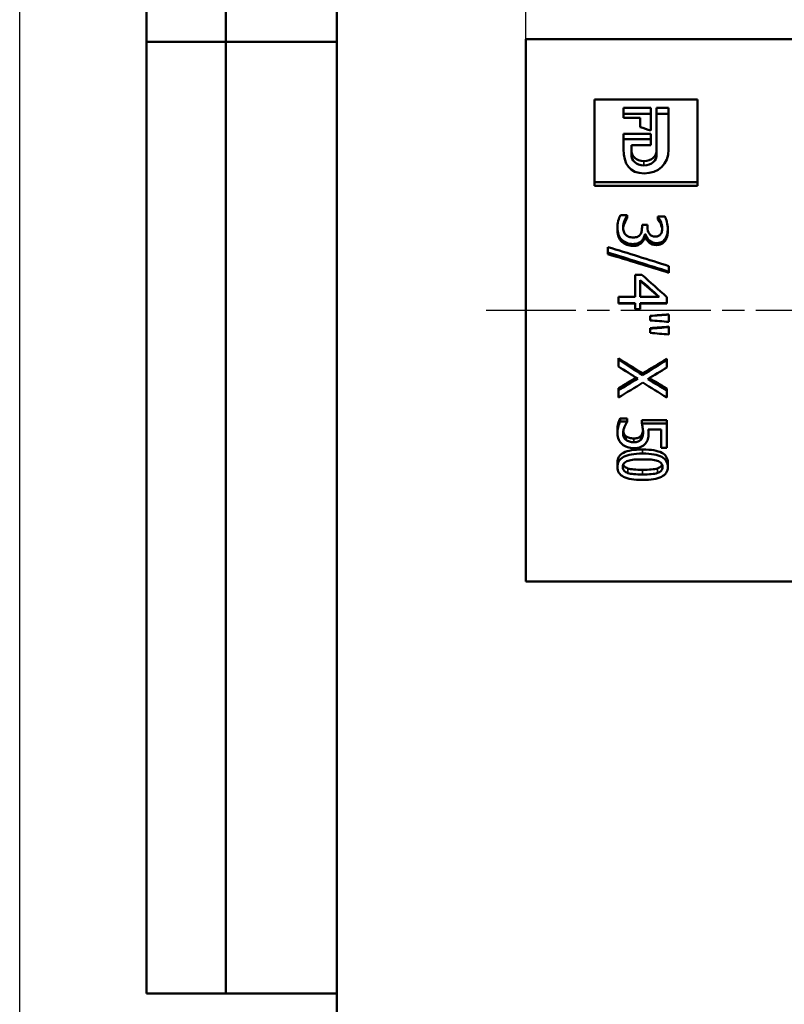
# Model space of a CAD drawing. Header units: millimetres. Extents: x -134 to 549, y -69 to 356.
# Tile 12 of 19: x 0 to 48, y 171 to 233. Entities that reach past the tile are written whole.
import ezdxf
from ezdxf.enums import TextEntityAlignment as Align

# ---------------------------------------------------------------- set-up
doc = ezdxf.new("R2010")
doc.units = ezdxf.units.MM
doc.linetypes.add('CHAIN', pattern=[0.7087, 0.4724, -0.0591, 0.1181, -0.0591])
for name, color, linetype, lineweight in [('Видимые тонкие (ГОСТ)', 7, 'Continuous', 35), ('Видимый контур (ГОСТ)', 7, 'Continuous', 50), ('Кромка (ГОСТ)', 7, 'Continuous', 50), ('Обозначение (ГОСТ)', 7, 'Continuous', 25), ('Осевая линия (ГОСТ)', 7, 'Continuous', 25), ('Размер (ГОСТ)', 7, 'Continuous', 25), ('Эскизная геометрия (ГОСТ)', 7, 'Continuous', 50)]:
    doc.layers.add(name, color=color, linetype=linetype, lineweight=lineweight)
doc.styles.get("Standard").update_dxf_attribs({"font": 'GOST Common Italic.ttf'})
doc.styles.add('Обычный текст (ГОСТ)', font='GOST Common Italic.ttf')
doc.dimstyles.new('Обычный (ГОСТ)', dxfattribs={"dimtxt": 3.5, "dimasz": 3.5, "dimexe": 1, "dimexo": 0, "dimgap": 0.5, "dimtad": 1, "dimrnd": 1e-08, "dimtxsty": 'Обычный текст (ГОСТ)', "dimblk": 'Filled-1', "dimcen": 0.09, "dimdle": 15, "dimclrd": 256, "dimclre": 256, "dimclrt": 256, "dimazin": 2, "dimtfac": 0.714286, "dimtdec": 3, "dimtmove": 0, "dimatfit": 3, "dimfxl": 1, "dimtolj": 1, "dimlwd": 25, "dimlwe": 25, "dimarcsym": 0})

# ---------------------------------------------------------------- blocks, each defined once
blk = doc.blocks.new('ГОСТ - Доп. графы 2')
at = {"layer": 'Эскизная геометрия (ГОСТ)'}
for p, q in [((-12, 0), (-12, 120)), ((-7, 0), (-7, 120)), ((-12, 60), (0, 60)), ((0, 0), (-12, 0))]:
    blk.add_line(p, q, dxfattribs=at)
at = {"layer": 'Обозначение (ГОСТ)', "lineweight": 30, "width": 0.8, "flags": 17}
for tag, p in [('Первичная_применяемость', (-3.651, 90.027)), ('Справочный_номер', (-3.551, 30.017))]:
    blk.add_attdef(tag, text='', height=3.17, rotation=90, dxfattribs=at).set_placement(p, align=Align.MIDDLE_CENTER)
blk = doc.blocks.new('Рамки ГОСТ_ граница 297x210')
at = {"layer": 'Кромка (ГОСТ)', "lineweight": 25}
blk.add_line((0, 0), (0, 297), dxfattribs=at)
at = {"layer": 'Кромка (ГОСТ)'}
blk.add_line((20, 292), (20, 5), dxfattribs=at)
blk = doc.blocks.new('Filled-1')
at = {"color": 0}
for p, q in [((0, 0), (-1, 0.143)), ((-1, 0.143), (-1, -0.143)), ((-1, 0), (0, 0)), ((-1, -0.143), (0, 0))]:
    blk.add_line(p, q, dxfattribs=at)
at = {"color": 0, "flags": 128}
blk.add_lwpolyline([(-1, -0.143), (0, 0), (-1, 0.143), (-1, -0.143)], dxfattribs=at)
at = {"color": 0}
blk.add_solid([(-1, -0.143), (0, 0), (-1, 0.143), (-1, -0.143)], dxfattribs=at)
blk = doc.blocks.new('*D9')
at = {"layer": 'Defpoints', "color": 0, "linetype": 'Continuous', "transparency": 16777216}
for p in [(93.899, 257.181), (31.899, 232.181), (93.899, 224.607)]:
    blk.add_point(p, dxfattribs=at)
at = {"layer": 'Размер (ГОСТ)', "linetype": 'Continuous', "lineweight": 25, "transparency": 16777216}
for p, q in [((31.899, 232.181), (31.899, 258.181)), ((93.899, 224.607), (93.899, 258.181)), ((35.399, 257.181), (90.399, 257.181))]:
    blk.add_line(p, q, dxfattribs=at)
at = {"layer": 'Размер (ГОСТ)', "linetype": 'Continuous', "lineweight": 25, "transparency": 16777216, "xscale": 3.5, "yscale": 3.5, "zscale": 3.5, "rotation": 180}
blk.add_blockref('Filled-1', (31.899, 257.181), dxfattribs=at)
at = {"layer": 'Размер (ГОСТ)', "linetype": 'Continuous', "lineweight": 25, "transparency": 16777216, "xscale": 3.5, "yscale": 3.5, "zscale": 3.5}
blk.add_blockref('Filled-1', (93.899, 257.181), dxfattribs=at)
at = {"layer": 'Размер (ГОСТ)', "linetype": 'Continuous', "lineweight": 25, "transparency": 16777216, "insert": (42.969, 261.181), "char_height": 3.5, "attachment_point": 1, "style": 'Обычный текст (ГОСТ)'}
blk.add_mtext('\\A1;62', dxfattribs=at)

msp = doc.modelspace()

# ---------------------------------------------------------------- linework, layer by layer
at = {"layer": 'Видимые тонкие (ГОСТ)'}
for p, q in [((39.3546, 224.2149), (39.3546, 224.482)), ((37.9622, 219.3953), (37.9622, 219.5214)), ((38.6489, 219.1343), (38.6489, 219.2528)), ((40.121, 219.1918), (40.121, 219.312)), ((38.7156, 206.9942), (38.7156, 206.7577)), ((39.2664, 206.296), (39.2664, 206.0392)), ((38.3401, 205.1052), (38.3401, 204.8135)), ((39.2689, 205.0171), (39.2689, 204.7229)), ((40.2001, 205.1072), (40.2001, 204.8156))]:
    msp.add_line(p, q, dxfattribs=at)
at = {"layer": 'Видимый контур (ГОСТ)'}
for p, q in [((31.8987, 197.981), (31.8987, 232.181)), ((31.8987, 232.181), (81.8987, 232.181)), ((36.2245, 228.379), (42.7245, 228.379)), ((36.2245, 228.379), (36.2245, 223.1521)), ((42.7245, 223.1521), (42.7245, 228.379)), ((38.063, 227.8358), (39.7957, 227.8358)), ((38.063, 227.8358), (38.063, 227.2155)), ((39.7957, 227.4735), (38.063, 227.4735)), ((39.7957, 226.4034), (39.7957, 227.8358)), ((40.1484, 227.8358), (40.1484, 225.2084)), ((40.1484, 227.8358), (40.9022, 227.8358)), ((40.9022, 227.4735), (40.1484, 227.4735)), ((40.9022, 225.2193), (40.9022, 227.8358)), ((39.1212, 227.2155), (38.063, 227.2155)), ((39.1212, 227.2155), (39.1212, 226.6274)), ((38.063, 226.193), (39.7957, 226.193)), ((38.063, 226.193), (38.063, 225.2344)), ((39.7957, 225.4987), (39.7957, 226.193)), ((39.7957, 225.8773), (38.063, 225.8773)), ((38.561, 225.2084), (38.561, 225.4987)), ((39.7957, 225.4987), (38.561, 225.4987)), ((38.561, 224.9207), (38.561, 225.2084)), ((40.1484, 224.9207), (40.1484, 225.2084)), ((42.7245, 223.1521), (36.2245, 223.1521)), ((36.2245, 222.9228), (36.2245, 223.1521)), ((42.7245, 222.9228), (36.2245, 222.9228)), ((42.7245, 222.9228), (42.7245, 223.1521)), ((37.8684, 221.077), (38.3006, 221.077)), ((38.3006, 221.0483), (38.3006, 221.077)), ((38.3006, 220.8788), (38.3006, 221.0483)), ((39.2294, 220.4709), (39.5677, 220.4709)), ((39.2294, 220.4709), (39.2294, 220.3012)), ((39.5677, 220.3376), (39.5677, 220.4709)), ((40.2371, 220.9957), (40.6694, 220.9957)), ((40.2371, 220.9957), (40.2371, 220.9717)), ((40.2371, 220.8044), (40.2371, 220.9717)), ((40.4075, 220.5196), (40.4075, 220.6786)), ((37.6807, 220.1175), (37.6807, 220.2648)), ((39.4393, 219.8723), (39.4097, 219.8723)), ((39.4097, 219.7361), (39.4097, 219.8723)), ((39.4393, 219.7361), (39.4393, 219.8723)), ((40.8571, 220.0726), (40.8571, 220.2186)), ((39.2121, 219.3403), (39.2121, 219.4648)), ((39.4393, 219.7361), (39.4097, 219.7361)), ((40.6842, 219.455), (40.6842, 219.5829)), ((37.0829, 219.0648), (37.0829, 218.7174)), ((37.0829, 218.614), (37.0829, 218.7174)), ((40.9287, 217.5081), (40.9287, 217.8651)), ((40.9287, 217.4391), (40.9287, 217.5081)), ((38.7922, 217.309), (39.2219, 217.309)), ((38.7922, 217.309), (38.7922, 215.9291)), ((39.1207, 216.9808), (39.1207, 215.9291)), ((37.7449, 215.9291), (38.7922, 215.9291)), ((37.7449, 215.9291), (37.7449, 215.5252)), ((38.7922, 215.5252), (37.7449, 215.5252)), ((37.7449, 215.5126), (37.7449, 215.5252)), ((38.7922, 215.5126), (37.7449, 215.5126)), ((38.7922, 215.5252), (38.7922, 215.1516)), ((40.3112, 215.9291), (39.1207, 215.9291)), ((39.1207, 215.1516), (39.1207, 215.5252)), ((40.7929, 215.5252), (39.1207, 215.5252)), ((40.7929, 215.5126), (39.1207, 215.5126)), ((40.7929, 215.5252), (40.7929, 215.9114)), ((40.7929, 215.5126), (40.7929, 215.5252)), ((39.1207, 215.1516), (38.7922, 215.1516)), ((38.7922, 215.1495), (38.7922, 215.1516)), ((39.1207, 215.1495), (38.7922, 215.1495)), ((39.1207, 215.1495), (39.1207, 215.1516)), ((39.7431, 214.7247), (39.7431, 214.7143)), ((39.7431, 214.7143), (39.7431, 214.4373)), ((40.9287, 214.8136), (40.9287, 214.8058)), ((40.9287, 214.3459), (40.9287, 214.8058)), ((39.7431, 213.9549), (39.7431, 213.9219)), ((39.7431, 213.9219), (39.7431, 213.6456)), ((40.9287, 214.0436), (40.9287, 214.0133)), ((40.9287, 213.5544), (40.9287, 214.0133)), ((37.7449, 212.0534), (37.7449, 211.9648)), ((37.7449, 211.9648), (37.7449, 211.523)), ((40.7929, 212.0242), (40.7929, 211.9348)), ((40.7929, 211.4658), (40.7929, 211.9348)), ((39.2713, 211.1034), (39.2713, 210.9871)), ((37.7449, 210.1733), (37.7449, 210.0298)), ((37.7449, 210.0298), (37.7449, 209.5739)), ((40.7929, 210.1473), (40.7929, 210.003)), ((40.7929, 209.5739), (40.7929, 210.003)), ((37.8536, 208.2539), (38.2858, 208.2539)), ((37.8536, 208.2539), (37.8536, 208.0543)), ((37.8536, 208.0543), (38.2858, 208.0543)), ((38.2858, 208.2539), (38.2858, 208.0543)), ((38.2858, 208.0263), (38.2858, 208.0543)), ((39.2219, 208.1386), (40.7929, 208.1386)), ((39.2219, 208.1386), (39.2219, 207.9356)), ((40.7929, 208.1386), (40.7929, 207.9356)), ((37.6807, 207.5301), (37.6807, 207.3093)), ((39.2219, 207.9356), (40.7929, 207.9356)), ((40.4347, 207.5681), (39.6221, 207.5681)), ((39.6394, 207.5323), (39.6394, 207.3116)), ((40.4347, 207.5681), (40.4347, 206.3994)), ((40.7929, 206.3994), (40.7929, 207.9356)), ((38.2191, 207.1316), (38.2191, 206.8992)), ((39.1552, 207.1469), (39.1552, 206.9149)), ((40.7929, 206.3994), (40.4347, 206.3994)), ((37.6807, 205.4737), (37.6807, 205.1928)), ((40.8546, 205.4737), (40.8546, 205.1928)), ((31.8987, 197.981), (81.8987, 197.981))]:
    msp.add_line(p, q, dxfattribs=at)
for points in [[(39.7957, 226.4034), (39.5709, 226.4786), (39.346, 226.5533), (39.1212, 226.6274)], [(39.3595, 223.709), (38.4638, 223.709), (38.063, 224.3032), (38.063, 225.2344)], [(38.561, 225.2084), (38.561, 224.7792), (38.8457, 224.482), (39.3546, 224.482)], [(39.3546, 224.2149), (38.8457, 224.2149), (38.561, 224.5037), (38.561, 224.9207)], [(39.3546, 224.482), (39.8516, 224.482), (40.1484, 224.7792), (40.1484, 225.2084)], [(40.1484, 224.9207), (40.1484, 224.5037), (39.8516, 224.2149), (39.3546, 224.2149)], [(40.9022, 225.2193), (40.9022, 224.2948), (40.2638, 223.709), (39.3595, 223.709)], [(37.0829, 219.0648), (38.3648, 218.6678), (39.6468, 218.2676), (40.9287, 217.8651)], [(40.9287, 217.5081), (39.6468, 217.9135), (38.3648, 218.3169), (37.0829, 218.7174)], [(40.9287, 217.4391), (39.6468, 217.833), (38.3648, 218.225), (37.0829, 218.614)], [(39.1207, 216.9808), (39.5175, 216.6312), (39.9144, 216.2804), (40.3112, 215.9291)], [(40.2832, 215.9291), (39.8957, 216.2624), (39.5082, 216.5951), (39.1207, 216.9268)], [(39.2219, 217.309), (39.7456, 216.845), (40.2692, 216.3786), (40.7929, 215.9114)], [(39.7431, 214.7247), (40.1383, 214.7544), (40.5335, 214.784), (40.9287, 214.8136)], [(39.7431, 214.7143), (40.1383, 214.7448), (40.5335, 214.7753), (40.9287, 214.8058)], [(40.9287, 214.3459), (40.5335, 214.3764), (40.1383, 214.4068), (39.7431, 214.4373)], [(39.7431, 213.9549), (40.1383, 213.9844), (40.5335, 214.014), (40.9287, 214.0436)], [(39.7431, 213.9219), (40.1383, 213.9524), (40.5335, 213.9828), (40.9287, 214.0133)], [(40.9287, 213.5544), (40.5335, 213.5848), (40.1383, 213.6152), (39.7431, 213.6456)], [(37.7449, 212.0534), (38.2537, 211.7349), (38.7625, 211.4181), (39.2713, 211.1034)], [(37.7449, 211.9648), (38.2537, 211.6371), (38.7625, 211.311), (39.2713, 210.9871)], [(39.2713, 211.1034), (39.7785, 211.4085), (40.2857, 211.7156), (40.7929, 212.0242)], [(39.2713, 210.9871), (39.7785, 211.3011), (40.2857, 211.6172), (40.7929, 211.9348)], [(38.9601, 210.7649), (38.555, 211.0163), (38.15, 211.2691), (37.7449, 211.523)], [(40.7929, 211.4658), (40.3952, 211.222), (39.9975, 210.9792), (39.5999, 210.7378)], [(37.7449, 210.1733), (38.1162, 210.3902), (38.4876, 210.6084), (38.8589, 210.8277)], [(37.7449, 210.0298), (38.15, 210.2733), (38.555, 210.5184), (38.9601, 210.7649)], [(39.2911, 210.514), (38.7757, 210.1981), (38.2603, 209.8846), (37.7449, 209.5739)], [(40.7929, 209.5739), (40.2923, 209.8846), (39.7917, 210.1981), (39.2911, 210.514)], [(39.5999, 210.7378), (39.9975, 210.4914), (40.3952, 210.2464), (40.7929, 210.003)], [(39.7019, 210.7998), (40.0656, 210.5811), (40.4292, 210.3635), (40.7929, 210.1473)], [(39.639, 207.5681), (39.6392, 207.5558), (39.6394, 207.5439), (39.6394, 207.5323)]]:
    msp.add_open_spline(points, degree=3, dxfattribs=at)
for points, knots in [([(37.6807, 220.2648), (37.6807, 220.4154), (37.6992, 220.5638), (37.7362, 220.7099), (37.7733, 220.856), (37.8173, 220.9782), (37.8684, 221.077)], [0, 0, 0, 0, 1, 1, 1, 2, 2, 2, 2]), ([(38.3006, 221.0483), (38.2381, 220.9654), (38.1779, 220.8536), (38.1203, 220.7123), (38.0627, 220.571), (38.0339, 220.4299), (38.0339, 220.2891)], [0, 0, 0, 0, 1, 1, 1, 2, 2, 2, 2]), ([(38.3006, 220.8788), (38.2381, 220.7983), (38.1779, 220.6896), (38.1203, 220.5523), (38.0737, 220.4412), (38.0459, 220.3301), (38.037, 220.2193)], [0, 0, 0, 0, 1, 1, 1, 1.8096429, 1.8096429, 1.8096429, 1.8096429]), ([(40.4075, 220.6786), (40.3796, 220.7429), (40.3507, 220.7986), (40.3211, 220.8458), (40.2915, 220.893), (40.2635, 220.935), (40.2371, 220.9717)], [0, 0, 0, 0, 1, 1, 1, 2, 2, 2, 2]), ([(40.4075, 220.5196), (40.3796, 220.582), (40.3507, 220.6361), (40.3211, 220.682), (40.2915, 220.7279), (40.2635, 220.7687), (40.2371, 220.8044)], [0, 0, 0, 0, 1, 1, 1, 2, 2, 2, 2]), ([(40.5039, 220.2502), (40.5039, 220.3231), (40.4948, 220.3954), (40.4767, 220.4672), (40.4586, 220.539), (40.4355, 220.6095), (40.4075, 220.6786)], [0, 0, 0, 0, 1, 1, 1, 2, 2, 2, 2]), ([(40.5009, 220.1733), (40.4969, 220.2205), (40.4888, 220.2675), (40.4767, 220.3142), (40.4586, 220.384), (40.4355, 220.4524), (40.4075, 220.5196)], [0.3302413, 0.3302413, 0.3302413, 0.3302413, 1, 1, 1, 2, 2, 2, 2]), ([(40.6694, 220.9957), (40.7171, 220.9095), (40.7603, 220.7924), (40.799, 220.6436), (40.8377, 220.4949), (40.8571, 220.3531), (40.8571, 220.2186)], [0, 0, 0, 0, 1, 1, 1, 2, 2, 2, 2]), ([(37.9622, 219.5214), (37.87, 219.61), (37.8, 219.7168), (37.7523, 219.8417), (37.7045, 219.9665), (37.6807, 220.1077), (37.6807, 220.2648)], [0, 0, 0, 0, 1, 1, 1, 2, 2, 2, 2]), ([(37.9622, 219.3953), (37.87, 219.4813), (37.8, 219.5851), (37.7523, 219.7064), (37.7045, 219.8277), (37.6807, 219.9649), (37.6807, 220.1175)], [0, 0, 0, 0, 1, 1, 1, 2, 2, 2, 2]), ([(38.0339, 220.2891), (38.0339, 220.2065), (38.047, 220.1237), (38.0734, 220.0408), (38.0997, 219.9579), (38.1434, 219.8886), (38.2043, 219.8331)], [0, 0, 0, 0, 1, 1, 1, 2, 2, 2, 2]), ([(38.2043, 219.8331), (38.2652, 219.7793), (38.3319, 219.738), (38.4044, 219.7094), (38.4768, 219.6807), (38.5682, 219.6664), (38.6785, 219.6664)], [0, 0, 0, 0, 1, 1, 1, 2, 2, 2, 2]), ([(38.6785, 219.6664), (38.7889, 219.6664), (38.8798, 219.6824), (38.9515, 219.7143), (39.0231, 219.7462), (39.0795, 219.7907), (39.1207, 219.8478)], [0, 0, 0, 0, 1, 1, 1, 2, 2, 2, 2]), ([(39.1207, 219.8478), (39.1618, 219.9049), (39.1902, 219.9721), (39.2059, 220.0493), (39.2215, 220.1266), (39.2294, 220.2106), (39.2294, 220.3012)], [0, 0, 0, 0, 1, 1, 1, 2, 2, 2, 2]), ([(39.4097, 219.8723), (39.3965, 219.8087), (39.3751, 219.7405), (39.3454, 219.6677), (39.3158, 219.5948), (39.2713, 219.5272), (39.2121, 219.4648)], [0, 0, 0, 0, 1, 1, 1, 2, 2, 2, 2]), ([(40.121, 219.312), (39.9531, 219.312), (39.8057, 219.3672), (39.6789, 219.4772), (39.5521, 219.5871), (39.4722, 219.719), (39.4393, 219.8723)], [0, 0, 0, 0, 1, 1, 1, 2, 2, 2, 2]), ([(39.5677, 220.3376), (39.5677, 220.1581), (39.6114, 220.0108), (39.6987, 219.8967), (39.7859, 219.7826), (39.9127, 219.7253), (40.079, 219.7253)], [0, 0, 0, 0, 1, 1, 1, 2, 2, 2, 2]), ([(40.079, 219.7253), (40.1564, 219.7253), (40.2227, 219.74), (40.2779, 219.7694), (40.333, 219.7988), (40.3771, 219.8372), (40.41, 219.8845)], [0, 0, 0, 0, 1, 1, 1, 2, 2, 2, 2]), ([(40.41, 219.8845), (40.4446, 219.935), (40.4689, 219.9912), (40.4829, 220.053), (40.4969, 220.1148), (40.5039, 220.1805), (40.5039, 220.2502)], [0, 0, 0, 0, 1, 1, 1, 2, 2, 2, 2]), ([(40.8571, 220.2186), (40.8571, 220.0824), (40.8431, 219.9632), (40.8151, 219.8612), (40.7871, 219.7593), (40.7435, 219.6665), (40.6842, 219.5829)], [0, 0, 0, 0, 1, 1, 1, 2, 2, 2, 2]), ([(40.8571, 220.0726), (40.8571, 219.9403), (40.8431, 219.8245), (40.8151, 219.7254), (40.7871, 219.6264), (40.7435, 219.5362), (40.6842, 219.455)], [0, 0, 0, 0, 1, 1, 1, 2, 2, 2, 2]), ([(38.6489, 219.2528), (38.5122, 219.2528), (38.3858, 219.2762), (38.2697, 219.3231), (38.1537, 219.37), (38.0512, 219.4362), (37.9622, 219.5214)], [0, 0, 0, 0, 1, 1, 1, 2, 2, 2, 2]), ([(38.6489, 219.1343), (38.5122, 219.1343), (38.3858, 219.1571), (38.2697, 219.2026), (38.1537, 219.2482), (38.0512, 219.3124), (37.9622, 219.3953)], [0, 0, 0, 0, 1, 1, 1, 2, 2, 2, 2]), ([(39.2121, 219.4648), (39.1544, 219.4025), (39.0795, 219.3515), (38.9873, 219.312), (38.8951, 219.2725), (38.7823, 219.2528), (38.6489, 219.2528)], [0, 0, 0, 0, 1, 1, 1, 2, 2, 2, 2]), ([(39.2121, 219.3403), (39.1544, 219.2797), (39.0795, 219.2302), (38.9873, 219.1918), (38.8951, 219.1535), (38.7823, 219.1343), (38.6489, 219.1343)], [0, 0, 0, 0, 1, 1, 1, 2, 2, 2, 2]), ([(39.4097, 219.7361), (39.3965, 219.6743), (39.3751, 219.6081), (39.3454, 219.5374), (39.3158, 219.4666), (39.2713, 219.4009), (39.2121, 219.3403)], [0, 0, 0, 0, 1, 1, 1, 2, 2, 2, 2]), ([(40.121, 219.1918), (39.9531, 219.1918), (39.8057, 219.2454), (39.6789, 219.3523), (39.5521, 219.4591), (39.4722, 219.5872), (39.4393, 219.7361)], [0, 0, 0, 0, 1, 1, 1, 2, 2, 2, 2]), ([(40.6842, 219.5829), (40.62, 219.4944), (40.5413, 219.4271), (40.4483, 219.3811), (40.3553, 219.3351), (40.2462, 219.312), (40.121, 219.312)], [0, 0, 0, 0, 1, 1, 1, 2, 2, 2, 2]), ([(40.6842, 219.455), (40.62, 219.3691), (40.5413, 219.3036), (40.4483, 219.2589), (40.3553, 219.2142), (40.2462, 219.1918), (40.121, 219.1918)], [0, 0, 0, 0, 1, 1, 1, 2, 2, 2, 2]), ([(37.6807, 207.5301), (37.6807, 207.6601), (37.6967, 207.7895), (37.7288, 207.9181), (37.7609, 208.0467), (37.8025, 208.1588), (37.8536, 208.2539)], [0, 0, 0, 0, 1, 1, 1, 2, 2, 2, 2]), ([(37.6807, 207.3093), (37.6807, 207.4431), (37.6967, 207.5763), (37.7288, 207.7086), (37.7609, 207.841), (37.8025, 207.9564), (37.8536, 208.0543)], [0, 0, 0, 0, 1, 1, 1, 2, 2, 2, 2]), ([(38.2858, 208.0263), (38.2628, 207.9968), (38.2364, 207.9545), (38.2068, 207.8996), (38.1771, 207.8447), (38.1491, 207.7841), (38.1228, 207.7179)], [0, 0, 0, 0, 1, 1, 1, 2, 2, 2, 2]), ([(38.1228, 207.7179), (38.0948, 207.6424), (38.073, 207.5738), (38.0573, 207.5118), (38.0417, 207.4499), (38.0339, 207.38), (38.0339, 207.3025)], [0, 0, 0, 0, 1, 1, 1, 2, 2, 2, 2]), ([(38.0419, 207.4306), (38.0491, 207.3894), (38.0613, 207.3489), (38.0783, 207.3093), (38.108, 207.2404), (38.1549, 207.1812), (38.2191, 207.1316)], [0.4250318, 0.4250318, 0.4250318, 0.4250318, 1, 1, 1, 2, 2, 2, 2]), ([(39.1552, 207.1469), (39.2063, 207.198), (39.2425, 207.2616), (39.2639, 207.3379), (39.2777, 207.3871), (39.2871, 207.4399), (39.292, 207.4961)], [0, 0, 0, 0, 1, 1, 1, 1.6449355, 1.6449355, 1.6449355, 1.6449355]), ([(39.296, 207.3733), (39.296, 207.4769), (39.2874, 207.5806), (39.2701, 207.6844), (39.2528, 207.7882), (39.2368, 207.8721), (39.2219, 207.9356)], [0, 0, 0, 0, 1, 1, 1, 2, 2, 2, 2]), ([(39.6221, 207.5681), (39.6287, 207.5221), (39.6332, 207.477), (39.6357, 207.4327), (39.6381, 207.3885), (39.6394, 207.3481), (39.6394, 207.3116)], [0, 0, 0, 0, 1, 1, 1, 2, 2, 2, 2]), ([(37.9795, 206.6259), (37.8873, 206.7032), (37.8144, 206.7997), (37.7609, 206.9161), (37.7074, 207.0324), (37.6807, 207.1633), (37.6807, 207.3093)], [0, 0, 0, 0, 1, 1, 1, 2, 2, 2, 2]), ([(38.0339, 207.3025), (38.0339, 207.2265), (38.0487, 207.153), (38.0783, 207.0821), (38.108, 207.0111), (38.1549, 206.9502), (38.2191, 206.8992)], [0, 0, 0, 0, 1, 1, 1, 2, 2, 2, 2]), ([(38.2191, 207.1316), (38.28, 207.0864), (38.3508, 207.0523), (38.4315, 207.029), (38.5122, 207.0058), (38.6069, 206.9942), (38.7156, 206.9942)], [0, 0, 0, 0, 1, 1, 1, 2, 2, 2, 2]), ([(38.2191, 206.8992), (38.28, 206.8527), (38.3508, 206.8175), (38.4315, 206.7936), (38.5122, 206.7697), (38.6069, 206.7577), (38.7156, 206.7577)], [0, 0, 0, 0, 1, 1, 1, 2, 2, 2, 2]), ([(38.7156, 206.9942), (38.8243, 206.9942), (38.9132, 207.0072), (38.9823, 207.0334), (39.0515, 207.0595), (39.1091, 207.0973), (39.1552, 207.1469)], [0, 0, 0, 0, 1, 1, 1, 2, 2, 2, 2]), ([(38.7156, 206.7577), (38.8243, 206.7577), (38.9132, 206.7711), (38.9823, 206.7981), (39.0515, 206.825), (39.1091, 206.8639), (39.1552, 206.9149)], [0, 0, 0, 0, 1, 1, 1, 2, 2, 2, 2]), ([(39.1552, 206.9149), (39.2063, 206.9675), (39.2425, 207.0329), (39.2639, 207.1115), (39.2853, 207.1901), (39.296, 207.2773), (39.296, 207.3733)], [0, 0, 0, 0, 1, 1, 1, 2, 2, 2, 2]), ([(39.6394, 207.3116), (39.6394, 207.1671), (39.6266, 207.0461), (39.6011, 206.9476), (39.5756, 206.8492), (39.5249, 206.7553), (39.4492, 206.666)], [0, 0, 0, 0, 1, 1, 1, 2, 2, 2, 2]), ([(37.6807, 205.4737), (37.6807, 205.7516), (37.8111, 205.9607), (38.0721, 206.0945), (38.3331, 206.2283), (38.7312, 206.296), (39.2664, 206.296)], [0, 0, 0, 0, 1, 1, 1, 2, 2, 2, 2]), ([(38.7131, 206.3839), (38.5666, 206.3839), (38.4307, 206.4049), (38.3056, 206.4469), (38.1804, 206.489), (38.0717, 206.5486), (37.9795, 206.6259)], [0, 0, 0, 0, 1, 1, 1, 2, 2, 2, 2]), ([(39.4492, 206.666), (39.3734, 206.5752), (39.2779, 206.5057), (39.1627, 206.4569), (39.0474, 206.4082), (38.8975, 206.3839), (38.7131, 206.3839)], [0, 0, 0, 0, 1, 1, 1, 2, 2, 2, 2]), ([(39.2664, 206.296), (39.8164, 206.296), (40.2186, 206.2276), (40.473, 206.0924), (40.7274, 205.9572), (40.8546, 205.7489), (40.8546, 205.4737)], [0, 0, 0, 0, 1, 1, 1, 2, 2, 2, 2]), ([(37.6807, 205.1928), (37.6807, 205.4788), (37.8111, 205.694), (38.0721, 205.8317), (38.3331, 205.9694), (38.7312, 206.0392), (39.2664, 206.0392)], [0, 0, 0, 0, 1, 1, 1, 2, 2, 2, 2]), ([(38.019, 205.1928), (38.019, 205.2937), (38.0474, 205.3761), (38.1043, 205.4392), (38.1611, 205.5023), (38.2422, 205.5511), (38.3476, 205.5854)], [-2, -2, -2, -2, -1, -1, -1, 0, 0, 0, 0]), ([(38.3476, 205.5854), (38.4595, 205.6225), (38.5871, 205.6468), (38.7304, 205.6582), (38.8737, 205.6697), (39.0523, 205.6754), (39.2664, 205.6754)], [-2, -2, -2, -2, -1, -1, -1, 0, 0, 0, 0]), ([(39.2664, 206.0392), (39.8164, 206.0392), (40.2186, 205.9687), (40.473, 205.8296), (40.7274, 205.6904), (40.8546, 205.476), (40.8546, 205.1928)], [0, 0, 0, 0, 1, 1, 1, 2, 2, 2, 2]), ([(39.2664, 205.6754), (39.4656, 205.6754), (39.6443, 205.669), (39.8024, 205.6561), (39.9605, 205.6432), (40.0914, 205.6189), (40.1951, 205.5832)], [-2, -2, -2, -2, -1, -1, -1, 0, 0, 0, 0]), ([(40.1951, 205.5832), (40.3022, 205.5461), (40.3824, 205.4959), (40.436, 205.4328), (40.4895, 205.3697), (40.5162, 205.2895), (40.5162, 205.1928)], [-2, -2, -2, -2, -1, -1, -1, 0, 0, 0, 0]), ([(39.2689, 204.3806), (38.7222, 204.3806), (38.3208, 204.4452), (38.0647, 204.5765), (37.8087, 204.7077), (37.6807, 204.911), (37.6807, 205.1928)], [0, 0, 0, 0, 1, 1, 1, 2, 2, 2, 2]), ([(38.3401, 204.8135), (38.2331, 204.8479), (38.1528, 204.8958), (38.0993, 204.9575), (38.0458, 205.0192), (38.019, 205.0975), (38.019, 205.1928)], [-2, -2, -2, -2, -1, -1, -1, 0, 0, 0, 0]), ([(38.0428, 205.3371), (38.0561, 205.3031), (38.0749, 205.2724), (38.0993, 205.2451), (38.1528, 205.1852), (38.2331, 205.1386), (38.3401, 205.1052)], [0.5443185, 0.5443185, 0.5443185, 0.5443185, 1, 1, 1, 2, 2, 2, 2]), ([(38.3401, 205.1052), (38.4406, 205.0731), (38.5682, 205.0504), (38.723, 205.0371), (38.8778, 205.0238), (39.0597, 205.0171), (39.2689, 205.0171)], [0, 0, 0, 0, 1, 1, 1, 2, 2, 2, 2]), ([(40.8546, 205.1928), (40.8546, 204.9082), (40.7229, 204.7043), (40.4594, 204.5744), (40.1959, 204.4446), (39.7991, 204.3806), (39.2689, 204.3806)], [0, 0, 0, 0, 1, 1, 1, 2, 2, 2, 2]), ([(39.2689, 205.0171), (39.478, 205.0171), (39.6595, 205.0238), (39.8135, 205.0371), (39.9675, 205.0504), (40.0963, 205.0738), (40.2001, 205.1072)], [0, 0, 0, 0, 1, 1, 1, 2, 2, 2, 2]), ([(40.2001, 205.1072), (40.3038, 205.1406), (40.3824, 205.1865), (40.436, 205.2451), (40.4603, 205.2718), (40.4791, 205.3021), (40.4924, 205.3361)], [0, 0, 0, 0, 1, 1, 1, 1.4553685, 1.4553685, 1.4553685, 1.4553685]), ([(40.5162, 205.1928), (40.5162, 205.0961), (40.4895, 205.0178), (40.436, 204.9575), (40.3824, 204.8972), (40.3038, 204.85), (40.2001, 204.8156)], [-2, -2, -2, -2, -1, -1, -1, 0, 0, 0, 0]), ([(39.2689, 204.7229), (39.0597, 204.7229), (38.8778, 204.7297), (38.723, 204.7434), (38.5682, 204.7571), (38.4406, 204.7805), (38.3401, 204.8135)], [-2, -2, -2, -2, -1, -1, -1, 0, 0, 0, 0]), ([(40.2001, 204.8156), (40.0963, 204.7812), (39.9675, 204.7571), (39.8135, 204.7434), (39.6595, 204.7297), (39.478, 204.7229), (39.2689, 204.7229)], [-2, -2, -2, -2, -1, -1, -1, 0, 0, 0, 0])]:
    msp.add_open_spline(points, degree=3, knots=knots, dxfattribs=at)
at = {"layer": 'Осевая линия (ГОСТ)', "linetype": 'CHAIN', "ltscale": 11.993792}
msp.add_line((29.3987, 215.081), (84.3987, 215.081), dxfattribs=at)

# ---------------------------------------------------------------- block references
for name, p in [('Рамки ГОСТ_ граница 297x210', (0, 0)), ('ГОСТ - Доп. графы 2', (20, 172))]:
    msp.add_blockref(name, p)

# ---------------------------------------------------------------- dimensions: what is measured, and where the dimension line sits
at = {"layer": 'Размер (ГОСТ)', "linetype": 'Continuous', "lineweight": 25}
dim = msp.add_linear_dim(base=(93.8987, 257.181), p1=(31.8987, 232.181), p2=(93.8987, 224.6074), angle=180, dimstyle='Обычный (ГОСТ)', override={"dimgap": 0.5, "dimdec": 2, "dimtol": 0, "dimlim": 0, "dimtp": 0, "dimtm": 0, "dimtdec": 3, "dimtofl": 0, "dimatfit": 1}, dxfattribs=at)
dim.commit()
dim.dimension.update_dxf_attribs({"geometry": '*D9', "text_midpoint": (45.3987, 257.181), "dimtype": 160})

doc.saveas('drawing.dxf')
